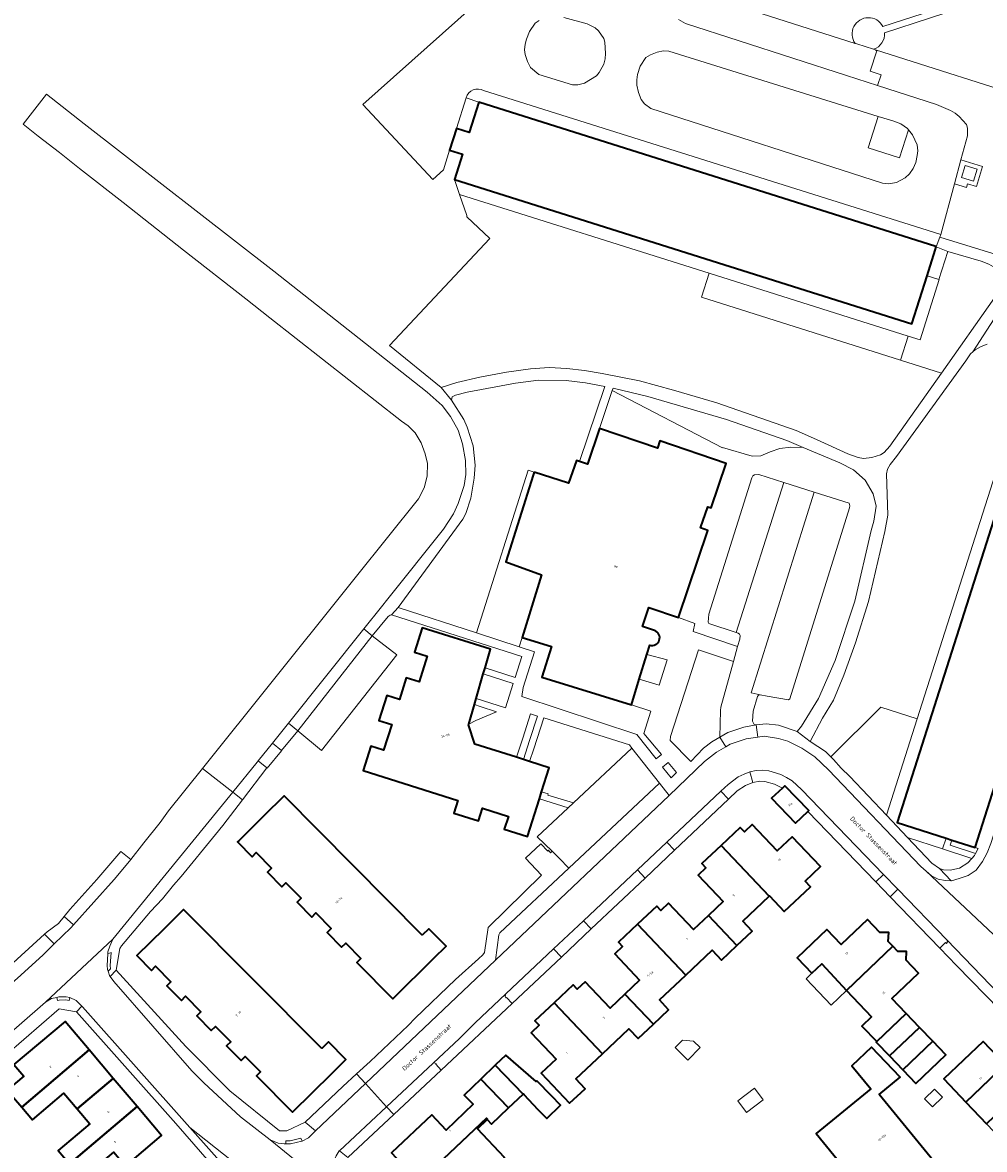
# Model space of a CAD drawing. Header units: metres. Extents: x 183400 to 185591, y 327112 to 329102.
# Tile 72 of 107: x 183960 to 184112, y 328237 to 328416. Entities that reach past the tile are written whole.
import ezdxf

# ---------------------------------------------------------------- set-up
doc = ezdxf.new("R2010")
doc.units = ezdxf.units.M
for name, color, linetype, lineweight in [('B-WE-GR-BEPLANTING_CULTUUR_BODEMBEDEKKER-GV', 90, 'Continuous', 18), ('B-WE-GR-BEPLANTING_CULTUUR_HEESTERS-GV', 90, 'Continuous', 18), ('B-WE-GR-GRAS-GV', 60, 'Continuous', 13), ('B-WE-GR-GROENVOORZIENING-GV', 80, 'Continuous', 18), ('B-WE-GR-HAAG-GV', 90, 'GR-HAAG1', 13), ('B-WE-OG-BEBOUWING-GV', 7, 'Continuous', 35), ('B-WE-OG-BEBOUWING_HUISNUMMER-T18', 10, 'Continuous', 18), ('B-WE-OG-BEBOUWING_LUIFEL-GV', 7, 'Continuous', 18), ('B-WE-OG-BEBOUWING_OVERIG-GV', 7, 'Continuous', 18), ('B-WE-OG-BEBOUWING_STRAATNAAM-T35', 50, 'Continuous', 35), ('B-WE-OG-TERREIN_ERF-GV', 7, 'Continuous', 18), ('B-WE-VH-VERHARDING_ASFALT-GV', 252, 'Continuous', 18), ('B-WE-VH-VERHARDING_BETON-GV', 252, 'Continuous', 18), ('B-WE-VH-VERHARDING_BETONSTRAATSTEEN-GV', 252, 'Continuous', 18), ('B-WE-VH-VERHARDING_TEGEL-GV', 252, 'Continuous', 18)]:
    doc.layers.add(name, color=color, linetype=linetype, lineweight=lineweight)
doc.styles.add('NLCS-ISO-M200-T25', font='NLCS-ISO.ttf')
doc.linetypes.add('GR-HAAG1', pattern='A,6,[176,NLCS.SHX,S=0.125,R=0,X=0,Y=0],-2', length=8)

msp = doc.modelspace()

# ---------------------------------------------------------------- linework, layer by layer
at = {"layer": 'B-WE-GR-BEPLANTING_CULTUUR_BODEMBEDEKKER-GV', "flags": 128}
for points in [[(184019.69, 328323.04), (184032.044, 328319), (184040.23, 328344.724), (184041.183, 328344.421), (184046.626, 328342.689), (184047.846, 328346.298), (184048.357, 328346.125), (184052.366, 328357.992), (184049.32, 328358.57), (184046.26, 328358.92), (184041.87, 328358.96), (184038.24, 328358.5), (184030.61, 328357.07), (184028.76, 328356.62), (184028.21, 328356.37), (184028.1, 328355.82), (184030.08, 328352.74), (184030.6, 328351.55), (184031.55, 328348.59), (184031.86, 328345.52), (184031.7, 328343.49), (184031.17, 328340.32), (184030.36, 328337.87), (184029.88, 328337), (184019.69, 328323.04)], [(184083.73, 328348.353), (184081.15, 328349.44), (184071.6, 328352.74), (184059.16, 328356.39), (184053.654, 328357.741), (184053.514, 328357.327), (184070.933, 328348.272), (184070.945, 328348.317), (184075.669, 328346.957), (184077.042, 328347.003), (184078.509, 328347.671), (184080.025, 328348.198), (184081.742, 328348.408), (184083.73, 328348.353)], [(184039.28, 328318.28), (184038.82, 328316.785), (184041.25, 328315.99), (184039.46, 328310.35), (184039.24, 328308.95), (184057.41, 328302.96), (184060.46, 328299.081), (184061.327, 328299.763), (184058.52, 328303.1), (184059.632, 328306.621), (184056.545, 328307.645), (184042.406, 328311.986), (184043.9, 328316.87), (184039.28, 328318.28)], [(184070.56, 328302.53), (184070.63, 328306.75), (184070.7, 328307.25), (184072.692, 328314.483), (184067.18, 328316.31), (184062.73, 328302.6), (184062.67, 328302.01), (184065.93, 328298.66), (184067.94, 328300.77), (184069.28, 328301.79), (184070.56, 328302.53)], [(184058.992, 328315.616), (184057.791, 328311.703), (184060.933, 328310.738), (184062.2, 328314.75), (184058.992, 328315.616)], [(184061.478, 328297.786), (184062.82, 328296.08), (184063.71, 328296.93), (184062.377, 328298.515), (184061.478, 328297.786)]]:
    msp.add_lwpolyline(points, close=True, dxfattribs=at)
at = {"layer": 'B-WE-GR-BEPLANTING_CULTUUR_HEESTERS-GV', "flags": 128}
for points in [[(184105.456, 328382.03), (184105.34, 328381.6), (184115.076, 328378.595), (184121.641, 328402.819), (184095.144, 328411.229), (184095.123, 328411.163), (184095.361, 328411.086), (184094.316, 328407.851), (184096.028, 328407.297), (184095.475, 328405.585), (184104.77, 328402.58), (184106.99, 328401.65), (184107.76, 328401.21), (184108.36, 328400.71), (184109.52, 328399.41), (184109.71, 328398.86), (184109.68, 328397.62), (184108.658, 328393.847), (184112.044, 328392.798), (184111.098, 328389.622), (184109.712, 328390.045), (184109.527, 328389.466), (184107.63, 328390.053), (184105.456, 328382.03)], [(184100.291, 328365.962), (184099.088, 328362.147), (184105.572, 328360.097), (184113.99, 328372), (184115, 328373.56), (184115.13, 328374.39), (184114.92, 328375.47), (184114.43, 328376.34), (184113.82, 328376.92), (184113.08, 328377.32), (184111.87, 328377.81), (184106.581, 328379.326), (184105.176, 328374.9), (184105.207, 328374.89), (184102.198, 328365.359), (184100.291, 328365.962)], [(184076.92, 328309.22), (184076.65, 328309.17), (184076.5, 328308.93), (184075.83, 328306.65), (184075.72, 328305.04), (184075.99, 328304.52), (184076.27, 328304.46), (184077.88, 328304.62), (184079.83, 328304.39), (184082.79, 328303.41), (184083.44, 328304.23), (184086.12, 328308.64), (184088.76, 328314.64), (184091.88, 328324.04), (184094.46, 328335.22), (184094.87, 328336.7), (184095.25, 328339.05), (184094.78, 328341.03), (184093.52, 328343.16), (184091.69, 328344.79), (184089.53, 328345.91), (184083.73, 328348.353), (184081.742, 328348.408), (184080.025, 328348.198), (184078.509, 328347.671), (184077.042, 328347.003), (184075.669, 328346.957), (184070.945, 328348.317), (184070.933, 328348.272), (184053.514, 328357.327), (184051.487, 328351.327), (184060.658, 328348.228), (184061.045, 328349.374), (184071.561, 328345.82), (184069.182, 328338.781), (184068.614, 328338.973), (184067.48, 328335.62), (184068.636, 328335.229), (184063.986, 328321.47), (184066.58, 328320.48), (184066.3, 328319.24), (184073.355, 328316.833), (184073.69, 328318.02), (184073.75, 328318.61), (184073.65, 328318.81), (184073.41, 328318.98), (184073.102, 328319.083), (184068.79, 328320.52), (184068.69, 328320.73), (184068.79, 328321.97), (184075.58, 328343.56), (184075.78, 328343.84), (184076.02, 328344.01), (184076.7, 328344.06), (184080.64, 328342.808), (184085.432, 328341.286), (184090.99, 328339.52), (184091.08, 328339.12), (184091.04, 328338.78), (184081.58, 328308.58), (184081.39, 328308.42), (184078.039, 328309.02), (184076.92, 328309.22)], [(184038.82, 328316.785), (184039.28, 328318.28), (184042.33, 328328.19), (184036.68, 328330.27), (184041.032, 328343.945), (184041.183, 328344.421), (184040.23, 328344.724), (184032.044, 328319), (184038.82, 328316.785)], [(184101.736, 328305.425), (184096.019, 328307.248), (184088.074, 328299.42), (184088.5, 328299.01), (184089.71, 328297.62), (184091.07, 328296.28), (184096.871, 328290.171), (184101.736, 328305.425)], [(184110.375, 328283.341), (184105.746, 328284.857), (184100.229, 328286.635), (184104.07, 328282.59), (184105.26, 328281.75), (184105.88, 328281.55), (184106.96, 328281.49), (184108.41, 328281.79), (184109.75, 328282.63), (184110.375, 328283.341)]]:
    msp.add_lwpolyline(points, close=True, dxfattribs=at)
at = {"layer": 'B-WE-GR-GRAS-GV', "flags": 128}
for points in [[(184117.91, 328420.924), (184096.582, 328413.946, -0.3410161), (184094.86, 328411.319), (184095.144, 328411.229), (184121.641, 328402.819), (184127.862, 328400.845), (184144.65, 328424.618)], [(184072.26, 328418.492), (184091.928, 328412.25, -1.0710666), (184096.293, 328414.947), (184118.376, 328422.117)]]:
    msp.add_lwpolyline(points, format="xyb", dxfattribs=at)
for points in [[(184105.572, 328360.097), (184099.088, 328362.147), (184067.622, 328372.093), (184068.827, 328375.907), (184029.384, 328388.374), (184030.54, 328385.04), (184030.52, 328384.84), (184034.194, 328381.394), (184018.3, 328364.452), (184026.46, 328357.84), (184028.96, 328358.6), (184032.59, 328359.46), (184036.83, 328360.25), (184040.6, 328360.76), (184043.53, 328360.97), (184046.36, 328360.85), (184049.12, 328360.51), (184051.91, 328360.06), (184057.82, 328358.86), (184063.2, 328357.42), (184070.08, 328355.39), (184082.59, 328351.03), (184085.82, 328349.62), (184090.76, 328347.31), (184092.42, 328346.74), (184093.27, 328346.61), (184094.56, 328346.74), (184095.95, 328347.17), (184096.52, 328347.52), (184097.42, 328348.57), (184105.572, 328360.097)], [(184105.746, 328284.857), (184106.308, 328286.537), (184098.596, 328288.996), (184121.682, 328361.394), (184121.972, 328362.298), (184120.066, 328362.909), (184101.736, 328305.425), (184096.871, 328290.171), (184100.229, 328286.635), (184105.746, 328284.857)], [(184107.216, 328286.247), (184106.955, 328285.446), (184110.956, 328284.14), (184111.362, 328284.925), (184110.888, 328285.076), (184107.216, 328286.247)]]:
    msp.add_lwpolyline(points, close=True, dxfattribs=at)
msp.add_lwpolyline([(184112.83, 328364.67), (184111.88, 328364.32), (184110.92, 328363.78), (184110.535, 328363.455), (184110.535, 328363.455), (184110.15, 328363.13), (184109.43, 328362.04), (184098.46, 328346.93), (184097.45, 328345.67), (184097.03, 328344.91), (184096.89, 328344.15), (184097.08, 328337.63), (184096.61, 328335.05), (184094.06, 328323.98), (184091.99, 328317.45), (184090.15, 328312.34), (184088.53, 328308.36), (184086.77, 328305.5), (184084.83, 328301.84), (184087.22, 328300.24), (184088.074, 328299.42), (184096.019, 328307.248), (184101.736, 328305.425), (184120.066, 328362.909)], dxfattribs=at)
at = {"layer": 'B-WE-GR-GROENVOORZIENING-GV', "flags": 128}
for points in [[(184100.291, 328365.962), (184102.198, 328365.359), (184105.207, 328374.89), (184105.176, 328374.9), (184103.294, 328375.472), (184100.894, 328367.869), (184028.566, 328390.731), (184029.384, 328388.374), (184068.827, 328375.907), (184100.291, 328365.962)], [(184100.291, 328365.962), (184068.827, 328375.907), (184067.622, 328372.093), (184099.088, 328362.147), (184100.291, 328365.962)], [(184032.003, 328308.614), (184036.64, 328307.151), (184037.864, 328311.026), (184033.137, 328312.531), (184032.003, 328308.614)], [(184031.738, 328307.698), (184030.832, 328304.57), (184031.94, 328305.147), (184035.21, 328306.534), (184032.659, 328307.359), (184031.738, 328307.698)], [(184039.49, 328298.977), (184040.444, 328301.963), (184041.69, 328305.863), (184040.608, 328306.183), (184039.367, 328302.384), (184038.371, 328299.331), (184039.49, 328298.977)], [(184040.445, 328298.676), (184043.567, 328297.689), (184042.364, 328293.885), (184043.404, 328293.548), (184043.325, 328293.339), (184047.39, 328292.124), (184056.645, 328300.79), (184056.23, 328301.32), (184042.713, 328305.559), (184041.1, 328300.663), (184040.445, 328298.676)]]:
    msp.add_lwpolyline(points, close=True, dxfattribs=at)
at = {"layer": 'B-WE-GR-HAAG-GV', "flags": 128}
msp.add_lwpolyline([(184099.088, 328362.147), (184100.291, 328365.962), (184068.827, 328375.907), (184067.622, 328372.093), (184099.088, 328362.147)], close=True, dxfattribs=at)
at = {"layer": 'B-WE-OG-BEBOUWING-GV', "flags": 128}
for points in [[(184104.754, 328380.099), (184104.666, 328380.127), (184032.436, 328402.961), (184030.909, 328398.137), (184028.887, 328398.776), (184027.807, 328395.363), (184029.829, 328394.724), (184028.566, 328390.731), (184100.894, 328367.869), (184103.294, 328375.472), (184104.575, 328379.533), (184104.754, 328380.099)], [(184133.974, 328357.474), (184129.104, 328359.027), (184125.697, 328360.113), (184121.682, 328361.394), (184098.596, 328288.996), (184106.308, 328286.537), (184107.216, 328286.247), (184110.888, 328285.076), (184133.974, 328357.474)], [(184042.009, 328292.765), (184042.364, 328293.885), (184043.567, 328297.689), (184040.445, 328298.676), (184039.49, 328298.977), (184038.371, 328299.331), (184031.791, 328301.412), (184030.797, 328304.448), (184030.832, 328304.57), (184031.738, 328307.698), (184032.003, 328308.614), (184033.137, 328312.531), (184033.411, 328313.477), (184034.265, 328316.426), (184023.486, 328319.833), (184022.264, 328315.967), (184024.268, 328315.334), (184022.984, 328311.272), (184020.962, 328311.911), (184019.88, 328308.488), (184017.887, 328309.118), (184016.639, 328305.171), (184018.661, 328304.531), (184017.377, 328300.47), (184015.355, 328301.109), (184014.125, 328297.218), (184029.114, 328292.48), (184028.484, 328290.487), (184032.365, 328289.26), (184033.004, 328291.282), (184037.094, 328289.988), (184036.455, 328287.967), (184040.124, 328286.807), (184042.009, 328292.765)], [(184084.437, 328290.734), (184084.619, 328290.907), (184080.811, 328294.844), (184080.424, 328294.473), (184078.723, 328292.842), (184082.526, 328288.909), (184084.437, 328290.734)], [(184023.482, 328271.192), (184001.656, 328293.248), (183998.372, 328289.999), (183994.46, 328286.128), (183994.27, 328285.94), (183996.578, 328283.608), (183997.224, 328284.249), (183999.644, 328281.803), (183998.997, 328281.163), (184001.283, 328278.853), (184001.93, 328279.493), (184004.35, 328277.048), (184003.703, 328276.408), (184006.017, 328274.07), (184006.664, 328274.71), (184009.084, 328272.265), (184008.437, 328271.624), (184010.73, 328269.307), (184011.377, 328269.947), (184013.796, 328267.502), (184013.15, 328266.862), (184018.826, 328261.126), (184018.954, 328261.253), (184025.331, 328267.569), (184027.244, 328269.464), (184024.519, 328272.218), (184023.482, 328271.192)], [(184078.356, 328277.362), (184078.39, 328277.394), (184080.719, 328274.917), (184084.872, 328278.821), (184084.016, 328279.732), (184086.467, 328282.036), (184081.985, 328286.763), (184079.599, 328284.534), (184075.645, 328288.712), (184074.412, 328287.548), (184073.757, 328288.238), (184070.726, 328285.392), (184078.356, 328277.362)], [(184068.734, 328274.316), (184073.214, 328269.548), (184075.642, 328271.848), (184074.18, 328273.388), (184078.356, 328277.362), (184070.726, 328285.392), (184067.697, 328282.548), (184068.345, 328281.856), (184067.111, 328280.686), (184071.05, 328276.51), (184068.734, 328274.316)], [(184007.604, 328253.258), (183985.745, 328275.282), (183982.61, 328272.17), (183978.371, 328267.962), (183980.681, 328265.634), (183981.327, 328266.275), (183983.751, 328263.834), (183983.105, 328263.193), (183985.394, 328260.886), (183986.04, 328261.527), (183988.463, 328259.086), (183987.817, 328258.445), (183990.121, 328256.124), (183990.767, 328256.765), (183993.19, 328254.323), (183992.544, 328253.682), (183994.841, 328251.368), (183995.487, 328252.009), (183997.91, 328249.568), (183997.264, 328248.927), (184002.949, 328243.199), (184003.023, 328243.272), (184009.16, 328249.33), (184011.411, 328251.551), (184008.668, 328254.314), (184007.604, 328253.258)], [(184073.214, 328269.548), (184068.734, 328274.316), (184066.381, 328272.088), (184062.437, 328276.27), (184061.194, 328275.102), (184060.55, 328275.798), (184057.533, 328272.949), (184065.158, 328264.864), (184069.35, 328268.805), (184070.81, 328267.27), (184073.214, 328269.548)], [(184085.094, 328265.182), (184086.639, 328266.653), (184090.581, 328262.47), (184097.903, 328269.434), (184097.157, 328270.22), (184097.236, 328271.633), (184095.822, 328271.627), (184093.873, 328273.68), (184089.719, 328269.736), (184087.479, 328272.099), (184082.771, 328267.629), (184085.094, 328265.182)], [(184055.528, 328261.856), (184060.035, 328257.103), (184062.442, 328259.382), (184060.987, 328260.944), (184065.158, 328264.864), (184057.533, 328272.949), (184054.514, 328270.098), (184055.155, 328269.415), (184053.914, 328268.24), (184057.859, 328264.059), (184055.528, 328261.856)], [(184090.581, 328262.47), (184094.538, 328258.272), (184093.013, 328256.808), (184095.335, 328254.355), (184100.012, 328258.806), (184097.752, 328261.173), (184101.939, 328265.182), (184099.999, 328267.226), (184100.073, 328268.627), (184098.679, 328268.617), (184097.903, 328269.434), (184090.581, 328262.47)], [(184060.035, 328257.103), (184055.528, 328261.856), (184053.193, 328259.65), (184049.239, 328263.812), (184048.004, 328262.648), (184047.351, 328263.343), (184044.329, 328260.497), (184051.971, 328252.426), (184056.158, 328256.373), (184057.632, 328254.828), (184060.035, 328257.103)], [(184051.971, 328252.426), (184044.329, 328260.497), (184041.3, 328257.643), (184041.961, 328256.957), (184040.72, 328255.773), (184044.668, 328251.586), (184042.29, 328249.349), (184046.775, 328244.624), (184049.252, 328246.914), (184047.784, 328248.478), (184051.971, 328252.426)], [(183960.178, 328243.975), (183970.804, 328253.06), (183966.997, 328257.564), (183958.924, 328250.741), (183960.473, 328248.908), (183957.872, 328246.703), (183960.178, 328243.975)], [(184100.012, 328258.806), (184095.335, 328254.355), (184095.274, 328254.297), (184097.388, 328252.089), (184102.123, 328256.595), (184100.012, 328258.806)], [(184104.195, 328254.426), (184102.123, 328256.595), (184097.388, 328252.089), (184099.462, 328249.922), (184104.195, 328254.426)], [(184093.138, 328229.52), (184098.51, 328222.985), (184105.608, 328228.814), (184103.196, 328231.751), (184105.716, 328233.82), (184095.707, 328246.007), (184099.038, 328248.742), (184094.509, 328253.473), (184091.431, 328250.527), (184094.407, 328246.906), (184085.766, 328239.81), (184091.843, 328232.418), (184095.412, 328235.351), (184097.356, 328232.988), (184093.138, 328229.52)], [(184104.195, 328254.426), (184099.462, 328249.922), (184101.537, 328247.755), (184106.267, 328252.256), (184104.195, 328254.426)], [(184109.43, 328244.809), (184115.644, 328250.752), (184112.161, 328254.394), (184105.941, 328248.46), (184109.43, 328244.809)], [(183968.915, 328243.723), (183974.614, 328248.551), (183970.804, 328253.06), (183960.178, 328243.975), (183961.859, 328241.985), (183966.832, 328246.188), (183968.915, 328243.723)], [(184035.01, 328250.635), (184039.445, 328246.048), (184039.486, 328246.087), (184039.567, 328246.001), (184041.784, 328243.649), (184043.166, 328242.217), (184045.354, 328244.321), (184043.935, 328245.764), (184041.595, 328248.144), (184041.497, 328248.031), (184036.674, 328252.243), (184035.088, 328250.71), (184035.01, 328250.635)], [(184039.445, 328246.048), (184035.01, 328250.635), (184032.726, 328248.426), (184037.129, 328243.866), (184039.445, 328246.048)], [(184115.644, 328250.752), (184109.43, 328244.809), (184112.712, 328241.375), (184118.927, 328247.32), (184115.644, 328250.752)], [(183974.614, 328248.551), (183968.915, 328243.723), (183970.924, 328241.345), (183965.929, 328237.124), (183967.704, 328235.023), (183978.379, 328244.097), (183974.614, 328248.551)], [(184022.959, 328232.155), (184033.659, 328242.234), (184033.807, 328242.08), (184033.742, 328242.019), (184034.414, 328241.306), (184037.129, 328243.866), (184032.726, 328248.426), (184030.117, 328245.904), (184031.52, 328244.451), (184027.278, 328240.358), (184025.015, 328242.759), (184018.631, 328236.747), (184022.959, 328232.155)], [(183967.704, 328235.023), (183969.718, 328232.64), (183974.698, 328236.849), (183976.55, 328234.657), (183982.271, 328239.492), (183978.379, 328244.097), (183967.704, 328235.023)], [(184033.742, 328242.019), (184033.807, 328242.08), (184033.659, 328242.234), (184022.959, 328232.155), (184023.087, 328232.019), (184023.291, 328232.211), (184027.605, 328227.635), (184036.499, 328236.033), (184032.214, 328240.578), (184033.742, 328242.019)]]:
    msp.add_lwpolyline(points, close=True, dxfattribs=at)
msp.add_lwpolyline([(184041.183, 328344.421), (184041.032, 328343.945), (184036.68, 328330.27), (184042.33, 328328.19), (184039.28, 328318.28), (184043.9, 328316.87), (184042.406, 328311.986), (184056.545, 328307.645), (184057.791, 328311.703), (184058.992, 328315.616), (184059.446, 328317.093, 1), (184060.214, 328319.367), (184058.3, 328320.014), (184059.325, 328323.045), (184063.986, 328321.47), (184068.636, 328335.229), (184067.48, 328335.62), (184068.614, 328338.973), (184069.182, 328338.781), (184071.561, 328345.82), (184061.045, 328349.374), (184060.658, 328348.228), (184051.487, 328351.327), (184049.589, 328345.709), (184048.357, 328346.125), (184047.846, 328346.298), (184046.626, 328342.689)], format="xyb", close=True, dxfattribs=at)
at = {"layer": 'B-WE-OG-BEBOUWING_LUIFEL-GV', "flags": 128}
msp.add_lwpolyline([(184085.094, 328265.182), (184084.171, 328264.288), (184088.134, 328260.15), (184090.581, 328262.47), (184086.639, 328266.653), (184085.094, 328265.182)], close=True, dxfattribs=at)
at = {"layer": 'B-WE-OG-BEBOUWING_OVERIG-GV', "flags": 128}
for points in [[(184067.436, 328253.418), (184066.398, 328254.456), (184064.627, 328254.576), (184063.47, 328253.418), (184065.453, 328251.436), (184067.436, 328253.418)], [(184073.379, 328244.978), (184074.768, 328243.145), (184077.406, 328245.144), (184076.017, 328246.977), (184073.379, 328244.978)], [(184104.142, 328244.031), (184105.733, 328245.551), (184104.489, 328246.852), (184102.898, 328245.333), (184104.142, 328244.031)]]:
    msp.add_lwpolyline(points, close=True, dxfattribs=at)
at = {"layer": 'B-WE-OG-TERREIN_ERF-GV', "flags": 128}
for points in [[(184044.004, 328284.483), (184041.65, 328286.75), (184046.549, 328291.337), (184042.009, 328292.765), (184040.124, 328286.807), (184036.455, 328287.967), (184037.094, 328289.988), (184033.004, 328291.282), (184032.365, 328289.26), (184028.484, 328290.487), (184029.114, 328292.48), (184014.125, 328297.218), (184015.355, 328301.109), (184017.377, 328300.47), (184018.661, 328304.531), (184016.639, 328305.171), (184017.887, 328309.118), (184019.88, 328308.488), (184020.962, 328311.911), (184022.984, 328311.272), (184024.268, 328315.334), (184022.264, 328315.967), (184023.486, 328319.833), (184034.265, 328316.426), (184033.411, 328313.477), (184038.162, 328311.956), (184039.23, 328315.3), (184018.6, 328321.87), (184018.39, 328321.82), (184018.1, 328321.61), (184015.57, 328318.57), (184019.48, 328315.53), (184007.53, 328300.42), (184003.79, 328303.54), (184001.248, 328300.426), (184001.21, 328300.38), (183998.964, 328297.616), (183998.89, 328297.68), (183995.05, 328292.616), (183991.96, 328288.54), (183990.79, 328287.12), (183985.34, 328280.5), (183984.16, 328279.12), (183982.39, 328276.92), (183980.52, 328274.93), (183975.94, 328269.52), (183975.66, 328269.1), (183975.1, 328265.66), (183986.1, 328253.61), (183993.04, 328246.57), (184000.92, 328240.24), (184002.09, 328240.23), (184004.99, 328241.6), (184010.93, 328247.27), (184013.08, 328249.24), (184015.23, 328251.21), (184021.26, 328256.91), (184022.37, 328258.06), (184028.76, 328264.16), (184032.39, 328267.47), (184033.05, 328268.07), (184033.34, 328268.48), (184033.91, 328272.42), (184042.364, 328280.664), (184039.816, 328283.37), (184042.248, 328285.621), (184043.331, 328284.51), (184043.465, 328284.637), (184043.771, 328284.241), (184044.004, 328284.483)], [(184023.482, 328271.192), (184024.519, 328272.218), (184027.244, 328269.464), (184025.331, 328267.569), (184018.954, 328261.253), (184018.826, 328261.126), (184013.15, 328266.862), (184013.796, 328267.502), (184011.377, 328269.947), (184010.73, 328269.307), (184008.437, 328271.624), (184009.084, 328272.265), (184006.664, 328274.71), (184006.017, 328274.07), (184003.703, 328276.408), (184004.35, 328277.048), (184001.93, 328279.493), (184001.283, 328278.853), (183998.997, 328281.163), (183999.644, 328281.803), (183997.224, 328284.249), (183996.578, 328283.608), (183994.27, 328285.94), (183994.46, 328286.128), (183998.372, 328289.999), (184001.656, 328293.248), (184023.482, 328271.192)], [(184055.528, 328261.856), (184057.859, 328264.059), (184053.914, 328268.24), (184055.155, 328269.415), (184054.514, 328270.098), (184057.533, 328272.949), (184060.55, 328275.798), (184061.194, 328275.102), (184062.437, 328276.27), (184066.381, 328272.088), (184068.734, 328274.316), (184071.05, 328276.51), (184067.111, 328280.686), (184068.345, 328281.856), (184067.697, 328282.548), (184070.726, 328285.392), (184073.757, 328288.238), (184074.412, 328287.548), (184075.645, 328288.712), (184079.599, 328284.534), (184081.985, 328286.763), (184086.467, 328282.036), (184084.016, 328279.732), (184084.872, 328278.821), (184080.719, 328274.917), (184078.39, 328277.394), (184078.356, 328277.362), (184074.18, 328273.388), (184075.642, 328271.848), (184073.214, 328269.548), (184070.81, 328267.27), (184069.35, 328268.805), (184065.158, 328264.864), (184060.987, 328260.944), (184062.442, 328259.382), (184060.035, 328257.103), (184057.632, 328254.828), (184056.158, 328256.373), (184051.971, 328252.426), (184047.784, 328248.478), (184049.252, 328246.914), (184046.775, 328244.624), (184042.29, 328249.349), (184044.668, 328251.586), (184040.72, 328255.773), (184041.961, 328256.957), (184041.3, 328257.643), (184044.329, 328260.497), (184047.351, 328263.343), (184048.004, 328262.648), (184049.239, 328263.812), (184053.193, 328259.65), (184055.528, 328261.856)], [(184007.604, 328253.258), (184008.668, 328254.314), (184011.411, 328251.551), (184009.16, 328249.33), (184003.023, 328243.272), (184002.949, 328243.199), (183997.264, 328248.927), (183997.91, 328249.568), (183995.487, 328252.009), (183994.841, 328251.368), (183992.544, 328253.682), (183993.19, 328254.323), (183990.767, 328256.765), (183990.121, 328256.124), (183987.817, 328258.445), (183988.463, 328259.086), (183986.04, 328261.527), (183985.394, 328260.886), (183983.105, 328263.193), (183983.751, 328263.834), (183981.327, 328266.275), (183980.681, 328265.634), (183978.371, 328267.962), (183982.61, 328272.17), (183985.745, 328275.282), (184007.604, 328253.258)], [(184102.123, 328256.595), (184104.195, 328254.426), (184106.267, 328252.256), (184101.537, 328247.755), (184099.462, 328249.922), (184097.388, 328252.089), (184095.274, 328254.297), (184095.335, 328254.355), (184093.013, 328256.808), (184094.538, 328258.272), (184090.581, 328262.47), (184086.639, 328266.653), (184085.094, 328265.182), (184082.771, 328267.629), (184087.479, 328272.099), (184089.719, 328269.736), (184093.873, 328273.68), (184095.822, 328271.627), (184097.236, 328271.633), (184097.157, 328270.22), (184097.903, 328269.434), (184098.679, 328268.617), (184100.073, 328268.627), (184099.999, 328267.226), (184101.939, 328265.182), (184097.752, 328261.173), (184100.012, 328258.806), (184102.123, 328256.595)], [(183974.614, 328248.551), (183978.379, 328244.097), (183982.271, 328239.492), (183976.55, 328234.657), (183974.698, 328236.849), (183969.718, 328232.64), (183967.704, 328235.023), (183965.929, 328237.124), (183970.924, 328241.345), (183968.915, 328243.723), (183966.832, 328246.188), (183961.859, 328241.985), (183960.178, 328243.975), (183957.872, 328246.703), (183960.473, 328248.908), (183958.924, 328250.741), (183966.997, 328257.564), (183970.804, 328253.06), (183974.614, 328248.551)], [(184093.138, 328229.52), (184097.356, 328232.988), (184095.412, 328235.351), (184091.843, 328232.418), (184085.766, 328239.81), (184094.407, 328246.906), (184091.431, 328250.527), (184094.509, 328253.473), (184099.038, 328248.742), (184095.707, 328246.007), (184105.716, 328233.82), (184103.196, 328231.751), (184105.608, 328228.814), (184098.51, 328222.985), (184093.138, 328229.52)], [(184115.644, 328250.752), (184118.927, 328247.32), (184122.422, 328243.666), (184121.561, 328242.844), (184122.066, 328242.316), (184122.107, 328241.679), (184120.531, 328240.173), (184119.896, 328240.244), (184119.392, 328240.772), (184116.201, 328237.725), (184112.712, 328241.375), (184109.43, 328244.809), (184105.941, 328248.46), (184112.161, 328254.394), (184115.644, 328250.752)]]:
    msp.add_lwpolyline(points, close=True, dxfattribs=at)
for points in [[(184114.8, 328259.399), (184107.978, 328266.418), (184105.327, 328269.15), (184097.451, 328277.288), (184095.197, 328279.616), (184084.437, 328290.734), (184082.526, 328288.909), (184078.723, 328292.842), (184080.424, 328294.473), (184080.424, 328294.473), (184079.181, 328295.086), (184077.656, 328295.511), (184076.874, 328295.547), (184075.732, 328295.332), (184074.59, 328294.874), (184073.28, 328294.002), (184071.894, 328292.692), (184063.38, 328284.644), (184058.707, 328280.227), (184050.197, 328272.184), (184045.477, 328267.722), (184037.718, 328260.388), (184026.488, 328249.832), (184018.995, 328242.828), (184011.703, 328236.012)], [(184003.33, 328219.79), (183984.54, 328241.43), (183968.83, 328259.08), (183966.09, 328259.53), (183954.857, 328249.826), (183953.972, 328249.061), (183931.86, 328229.96)], [(184018.631, 328236.747), (184025.015, 328242.759), (184027.278, 328240.358), (184031.52, 328244.451), (184030.117, 328245.904), (184032.726, 328248.426), (184035.01, 328250.635), (184035.088, 328250.71), (184036.674, 328252.243), (184041.497, 328248.031), (184041.595, 328248.144), (184043.935, 328245.764), (184045.354, 328244.321), (184043.166, 328242.217), (184041.784, 328243.649), (184039.567, 328246.001), (184039.486, 328246.087), (184039.445, 328246.048), (184037.129, 328243.866), (184034.414, 328241.306), (184033.742, 328242.019), (184032.214, 328240.578), (184036.499, 328236.033)]]:
    msp.add_lwpolyline(points, dxfattribs=at)
at = {"layer": 'B-WE-VH-VERHARDING_ASFALT-GV', "flags": 128}
msp.add_lwpolyline([(184036.832, 328422.922), (184014.11, 328402.57), (184025.158, 328390.705), (184026.823, 328392.255), (184027.807, 328395.363), (184028.887, 328398.776), (184030.434, 328403.666, -0.4832028), (184033.188, 328404.789), (184105.318, 328382.073), (184105.456, 328382.03), (184107.63, 328390.053), (184108.658, 328393.847), (184109.68, 328397.62), (184109.71, 328398.86), (184109.52, 328399.41), (184108.36, 328400.71), (184107.76, 328401.21), (184106.99, 328401.65), (184104.77, 328402.58), (184095.475, 328405.585), (184090.574, 328407.169), (184065.11, 328415.4), (184063.98, 328416.01)], format="xyb", dxfattribs=at)
for points in [[(184045.85, 328416.33), (184049.54, 328415.325), (184049.54, 328415.325), (184050.82, 328414.69), (184051.37, 328414.26), (184052.2, 328413), (184052.37, 328412.44), (184052.48, 328410.63), (184052.38, 328409.79), (184052.17, 328408.95), (184051.47, 328407.63), (184051.01, 328407.13), (184049.12, 328405.96), (184048.08, 328405.69), (184047.25, 328405.69), (184041.92, 328407.34), (184040.59, 328408.44), (184040.13, 328409.41), (184039.74, 328410.48), (184039.66, 328411.22), (184039.73, 328412.14), (184039.952, 328412.936), (184040.45, 328414.12), (184041.35, 328415.46), (184041.98, 328415.86)], [(184115.076, 328378.595), (184105.34, 328381.6), (184104.754, 328380.099), (184106.581, 328379.326), (184111.87, 328377.81), (184113.08, 328377.32)], [(184113.99, 328372), (184105.572, 328360.097), (184097.42, 328348.57), (184096.52, 328347.52), (184095.95, 328347.17), (184094.56, 328346.74), (184093.27, 328346.61), (184092.42, 328346.74), (184090.76, 328347.31), (184085.82, 328349.62), (184082.59, 328351.03), (184070.08, 328355.39), (184063.2, 328357.42), (184057.82, 328358.86), (184051.91, 328360.06), (184049.12, 328360.51), (184046.36, 328360.85), (184043.53, 328360.97), (184040.6, 328360.76), (184036.83, 328360.25), (184032.59, 328359.46), (184028.96, 328358.6), (184026.46, 328357.84), (184028.1, 328355.82), (184028.21, 328356.37), (184028.76, 328356.62), (184030.61, 328357.07), (184038.24, 328358.5), (184041.87, 328358.96), (184046.26, 328358.92), (184049.32, 328358.57), (184052.366, 328357.992), (184048.357, 328346.125), (184049.589, 328345.709), (184051.487, 328351.327), (184053.514, 328357.327), (184053.654, 328357.741), (184059.16, 328356.39), (184071.6, 328352.74), (184081.15, 328349.44), (184083.73, 328348.353), (184089.53, 328345.91), (184091.69, 328344.79), (184093.52, 328343.16), (184094.78, 328341.03), (184095.25, 328339.05), (184094.87, 328336.7), (184094.46, 328335.22), (184091.88, 328324.04), (184088.76, 328314.64), (184086.12, 328308.64), (184083.44, 328304.23), (184082.79, 328303.41), (184084.83, 328301.84), (184086.77, 328305.5), (184088.53, 328308.36), (184090.15, 328312.34), (184091.99, 328317.45), (184094.06, 328323.98), (184096.61, 328335.05), (184097.08, 328337.63), (184096.89, 328344.15), (184097.03, 328344.91), (184097.45, 328345.67), (184098.46, 328346.93), (184109.43, 328362.04), (184110.15, 328363.13), (184110.535, 328363.455), (184114.98, 328370.3)], [(184119.14, 328266.28), (184103.18, 328281.31), (184102.33, 328282.06), (184087.74, 328297.33), (184085.54, 328299.4), (184083.48, 328300.78), (184081.31, 328301.9), (184079.8, 328302.29), (184077.53, 328302.65), (184076.543, 328302.512), (184074.68, 328302.25), (184072.15, 328301.4), (184071.469, 328300.996), (184069.99, 328300.12), (184068.13, 328298.65), (184062.512, 328293.314), (184035.051, 328267.258), (184014.489, 328247.713), (184017.849, 328244.07), (184017.849, 328244.07), (184025.193, 328250.953), (184029.38, 328254.87), (184031.849, 328257.353), (184036.698, 328261.908), (184044.249, 328269.025), (184048.976, 328273.48), (184057.497, 328281.511), (184062.177, 328285.921), (184070.702, 328293.956), (184071.831, 328295.02), (184073.447, 328296.225), (184074.36, 328296.683), (184075.295, 328297.037), (184076.256, 328297.255), (184077.287, 328297.315), (184078.268, 328297.196), (184080.2, 328296.586), (184081.097, 328296.147), (184081.961, 328295.599), (184083.445, 328294.239), (184096.423, 328280.799), (184098.673, 328278.468), (184106.418, 328270.448), (184116.029, 328260.482)], [(183920.934, 328223.136), (183963.9, 328260.58), (183974.57, 328270.54), (183993.521, 328293.809), (183988.716, 328297.558), (183983.36, 328290.87), (183982.02, 328289.01), (183979.48, 328285.805), (183977.386, 328283.163), (183976.94, 328282.6), (183974.78, 328279.99), (183968.329, 328272.844), (183967.91, 328272.38), (183965.272, 328269.814), (183963.52, 328268.11), (183960.02, 328264.86), (183943.242, 328249.937), (183942.29, 328249.09), (183937.852, 328245.234), (183906.876, 328218.321)], [(184112.79, 328284.21), (184112.07, 328282.83), (184111.09, 328281.49), (184109.79, 328280.64), (184108.38, 328280.14), (184107.17, 328279.81), (184107.099, 328279.813), (184106.14, 328279.86), (184105.06, 328280.08), (184104.03, 328280.56), (184103.18, 328281.31), (184119.14, 328266.28)], [(184011.27, 328229.2), (183999.434, 328238.833), (183994.74, 328242.48), (183988.97, 328247.84), (183987.07, 328249.73), (183974.69, 328263.88), (183974.124, 328264.635), (183974.09, 328264.68), (183973.809, 328265.514), (183973.72, 328265.78), (183973.64, 328266.39), (183973.77, 328268.258), (183973.77, 328268.258), (183973.79, 328268.55), (183974.07, 328269.46), (183974.57, 328270.54), (183963.9, 328260.58), (183964.85, 328261.16), (183965.685, 328261.361), (183966.01, 328261.44), (183967.19, 328261.46), (183967.75, 328261.36), (183968.78, 328260.86), (183969.661, 328259.952), (183969.76, 328259.85), (183986.739, 328240.767), (184011.806, 328220.92)]]:
    msp.add_lwpolyline(points, dxfattribs=at)
for points in [[(184095.588, 328400.695), (184097.88, 328399.99), (184099.13, 328399.51), (184100.2, 328398.8), (184100.369, 328398.596), (184101, 328397.79), (184101.73, 328396.21), (184101.83, 328395.25), (184101.76, 328394.53), (184101.52, 328393.43), (184101.09, 328392.44), (184100.54, 328391.64), (184099.85, 328391), (184098.49, 328390.27), (184097.19, 328390.03), (184096.28, 328390.13), (184059.64, 328401.97), (184058.62, 328402.67), (184058.09, 328403.4), (184057.69, 328404.5), (184057.43, 328405.64), (184057.42, 328406.49), (184057.52, 328407.32), (184057.92, 328408.66), (184058.84, 328410.02), (184059.58, 328410.45), (184060.63, 328410.84), (184061.61, 328411.05), (184062.45, 328411.03), (184095.588, 328400.695)], [(183995.586, 328371.827), (183999.391, 328368.837), (184020.19, 328352.5), (184021.23, 328351.76), (184022.35, 328350.63), (184023.32, 328349.09), (184023.96, 328347.32), (184024.33, 328345.78), (184024.26, 328343.81), (184023.77, 328341.98), (184022.88, 328340.22), (184013.068, 328327.967), (184010.984, 328325.365), (183988.716, 328297.558), (183993.521, 328293.809), (183997.39, 328298.56), (183997.545, 328298.754), (183999.803, 328301.58), (184002.312, 328304.721), (184014.232, 328319.639), (184017.022, 328323.131), (184018.017, 328324.377), (184026.84, 328335.42), (184028.42, 328337.82), (184029.17, 328339.45), (184030.12, 328342.34), (184030.35, 328344.08), (184030.32, 328346.26), (184029.84, 328348.93), (184029.17, 328351.09), (184027.95, 328353.24), (184026.62, 328354.98), (184024.27, 328357.1), (184000, 328376.25), (183970.02, 328399.507), (183964.093, 328404.209), (183960.355, 328399.489), (183962.763, 328397.602), (183966.109, 328394.981), (183969.296, 328392.477), (183976.169, 328387.079), (183985.748, 328379.555), (183995.586, 328371.827)], [(184009.238, 328233.716), (184009.41, 328235.18), (184009.86, 328236.32), (184010.37, 328237.06), (184010.405, 328237.093), (184017.849, 328244.07), (184014.489, 328247.713), (184006.625, 328240.239), (184005.48, 328239.15), (184004.498, 328238.631), (184004.44, 328238.6), (184002.64, 328238.19), (184001.915, 328238.175), (184001.65, 328238.17), (184000.7, 328238.29), (183999.434, 328238.833), (184011.27, 328229.2), (184010.18, 328230.35), (184009.507, 328231.889), (184009.48, 328231.95), (184009.23, 328233.65), (184009.238, 328233.716)], [(183986.739, 328240.767), (184001.258, 328224.448), (184003.219, 328222.319), (184006.932, 328218.359), (184009.579, 328220.429), (184010.777, 328221.185), (184011.806, 328220.92), (183986.739, 328240.767)]]:
    msp.add_lwpolyline(points, close=True, dxfattribs=at)
at = {"layer": 'B-WE-VH-VERHARDING_BETON-GV', "flags": 128}
msp.add_lwpolyline([(184110.633, 328390.453), (184111.223, 328392.354), (184109.338, 328392.94), (184108.747, 328391.038), (184110.633, 328390.453)], close=True, dxfattribs=at)
at = {"layer": 'B-WE-VH-VERHARDING_BETONSTRAATSTEEN-GV', "flags": 128}
for points in [[(184100.369, 328398.596), (184098.947, 328394.153), (184094.016, 328395.715), (184095.588, 328400.695), (184062.45, 328411.03), (184061.61, 328411.05), (184060.63, 328410.84), (184059.58, 328410.45), (184058.84, 328410.02), (184057.92, 328408.66), (184057.52, 328407.32), (184057.42, 328406.49), (184057.43, 328405.64), (184057.69, 328404.5), (184058.09, 328403.4), (184058.62, 328402.67), (184059.64, 328401.97), (184096.28, 328390.13), (184097.19, 328390.03), (184098.49, 328390.27), (184099.85, 328391), (184100.54, 328391.64), (184101.09, 328392.44), (184101.52, 328393.43), (184101.76, 328394.53), (184101.83, 328395.25), (184101.73, 328396.21), (184101, 328397.79), (184100.369, 328398.596)], [(184073.102, 328319.083), (184080.64, 328342.808), (184076.7, 328344.06), (184076.02, 328344.01), (184075.78, 328343.84), (184075.58, 328343.56), (184068.79, 328321.97), (184068.69, 328320.73), (184068.79, 328320.52), (184073.102, 328319.083)], [(184072.692, 328314.483), (184070.7, 328307.25), (184070.63, 328306.75), (184070.56, 328302.53), (184071.798, 328303.264), (184074.328, 328304.114), (184076.27, 328304.46), (184075.99, 328304.52), (184075.72, 328305.04), (184075.83, 328306.65), (184076.5, 328308.93), (184076.65, 328309.17), (184076.92, 328309.22), (184075.5, 328309.544), (184085.432, 328341.286), (184080.64, 328342.808), (184073.102, 328319.083), (184073.41, 328318.98), (184073.65, 328318.81), (184073.75, 328318.61), (184073.69, 328318.02), (184073.355, 328316.833), (184072.692, 328314.483)], [(184085.432, 328341.286), (184075.5, 328309.544), (184076.92, 328309.22), (184078.039, 328309.02), (184081.39, 328308.42), (184081.58, 328308.58), (184091.04, 328338.78), (184091.08, 328339.12), (184090.99, 328339.52), (184085.432, 328341.286)], [(184015.57, 328318.57), (184014.232, 328319.639), (184002.312, 328304.721), (184003.79, 328303.54), (184015.57, 328318.57)], [(184003.79, 328303.54), (184007.53, 328300.42), (184019.48, 328315.53), (184015.57, 328318.57), (184003.79, 328303.54)], [(184076.27, 328304.46), (184074.328, 328304.114), (184071.798, 328303.264), (184070.56, 328302.53), (184071.469, 328300.996), (184072.15, 328301.4), (184074.68, 328302.25), (184076.543, 328302.512), (184076.27, 328304.46)], [(184001.248, 328300.426), (183999.803, 328301.58), (183997.545, 328298.754), (183998.89, 328297.68), (183998.964, 328297.616), (184001.21, 328300.38), (184001.248, 328300.426)], [(184044.004, 328284.483), (184045.15, 328283.38), (184046.635, 328281.796), (184060.984, 328295.252), (184056.645, 328300.79), (184047.39, 328292.124), (184046.549, 328291.337), (184041.65, 328286.75), (184044.004, 328284.483)], [(184075.732, 328295.332), (184075.295, 328297.037), (184074.36, 328296.683), (184073.447, 328296.225), (184071.831, 328295.02), (184070.702, 328293.956), (184071.894, 328292.692), (184073.28, 328294.002), (184074.59, 328294.874), (184075.732, 328295.332)], [(184046.635, 328281.796), (184035.74, 328271.58), (184035.6, 328271.27), (184035.051, 328267.258), (184062.512, 328293.314), (184060.984, 328295.252), (184046.635, 328281.796)], [(184057.497, 328281.511), (184058.707, 328280.227), (184063.38, 328284.644), (184062.177, 328285.921), (184057.497, 328281.511)], [(184097.451, 328277.288), (184098.673, 328278.468), (184096.423, 328280.799), (184095.197, 328279.616), (184097.451, 328277.288)], [(183968.329, 328272.844), (183966.865, 328274.165), (183965.95, 328273.06), (183964.16, 328271.72), (183963.766, 328271.362), (183965.272, 328269.814), (183967.91, 328272.38), (183968.329, 328272.844)], [(184045.477, 328267.722), (184050.197, 328272.184), (184048.976, 328273.48), (184044.249, 328269.025), (184045.477, 328267.722)], [(184105.327, 328269.15), (184107.978, 328266.418), (184114.8, 328259.399), (184115.697, 328260.253), (184115.533, 328260.457), (184115.802, 328260.581), (184116.029, 328260.482), (184106.418, 328270.448), (184106.525, 328270.161), (184106.373, 328269.864), (184106.229, 328270.022), (184105.327, 328269.15)], [(183973.809, 328265.514), (183974.209, 328265.893), (183974.142, 328266.405), (183974.285, 328268.458), (183973.77, 328268.258), (183973.64, 328266.39), (183973.72, 328265.78), (183973.809, 328265.514)], [(183967.75, 328261.36), (183967.19, 328261.46), (183966.01, 328261.44), (183965.685, 328261.361), (183965.802, 328260.875), (183966.074, 328260.941), (183967.15, 328260.959), (183967.662, 328260.868), (183967.75, 328261.36)], [(184026.488, 328249.832), (184037.718, 328260.388), (184036.808, 328261.361), (184036.703, 328261.268), (184036.581, 328261.576), (184036.698, 328261.908), (184031.849, 328257.353), (184029.38, 328254.87), (184025.193, 328250.953), (184025.381, 328251.011), (184025.701, 328250.874), (184025.615, 328250.769), (184026.488, 328249.832)], [(184004.498, 328238.631), (184004.265, 328239.073), (184002.579, 328238.689), (184001.905, 328238.675), (184001.915, 328238.175), (184002.64, 328238.19), (184004.44, 328238.6), (184004.498, 328238.631)]]:
    msp.add_lwpolyline(points, close=True, dxfattribs=at)
at = {"layer": 'B-WE-VH-VERHARDING_TEGEL-GV', "flags": 128}
for points in [[(184092.19, 328412.167), (184094.86, 328411.319, 0.3410161), (184096.582, 328413.946), (184117.91, 328420.924), (184117.264, 328419.272), (184121.949, 328417.261), (184117.172, 328407.934), (184123.503, 328404.664), (184128.751, 328414.949), (184128.717, 328415.382), (184124.881, 328417.288), (184128.627, 328427.23), (184132.974, 328429.476), (184132.171, 328431.172), (184128.266, 328429.007), (184126.547, 328429.546), (184127.288, 328431.286), (184125.235, 328432.226), (184124.53, 328430.408), (184121.999, 328431.389), (184118.376, 328422.117), (184096.293, 328414.947, 1.0710666), (184091.928, 328412.25)], [(184032.436, 328402.961), (184104.666, 328380.127), (184104.754, 328380.099), (184105.34, 328381.6), (184105.456, 328382.03), (184105.318, 328382.073), (184033.188, 328404.789, 0.4832028), (184030.434, 328403.666)], [(184038.371, 328299.331), (184039.367, 328302.384), (184040.608, 328306.183), (184041.69, 328305.863), (184040.444, 328301.963), (184039.49, 328298.977), (184040.445, 328298.676), (184041.1, 328300.663), (184042.713, 328305.559), (184056.23, 328301.32), (184056.645, 328300.79), (184060.984, 328295.252), (184062.512, 328293.314), (184068.13, 328298.65), (184069.99, 328300.12), (184071.469, 328300.996), (184070.56, 328302.53), (184069.28, 328301.79), (184067.94, 328300.77), (184065.93, 328298.66), (184062.67, 328302.01), (184062.73, 328302.6), (184067.18, 328316.31), (184072.692, 328314.483), (184073.355, 328316.833), (184066.3, 328319.24), (184066.58, 328320.48), (184063.986, 328321.47), (184059.325, 328323.045), (184058.3, 328320.014), (184060.214, 328319.367, -1), (184059.446, 328317.093), (184058.992, 328315.616), (184062.2, 328314.75), (184060.933, 328310.738), (184057.791, 328311.703), (184056.545, 328307.645), (184059.632, 328306.621), (184058.52, 328303.1), (184061.327, 328299.763), (184060.46, 328299.081), (184057.41, 328302.96), (184039.24, 328308.95), (184039.46, 328310.35), (184041.25, 328315.99), (184038.82, 328316.785), (184032.044, 328319), (184019.69, 328323.04), (184018.6, 328321.87), (184039.23, 328315.3), (184038.162, 328311.956), (184033.411, 328313.477), (184033.137, 328312.531), (184037.864, 328311.026), (184036.64, 328307.151), (184032.003, 328308.614), (184031.738, 328307.698), (184032.659, 328307.359), (184035.21, 328306.534), (184031.94, 328305.147), (184030.832, 328304.57), (184030.797, 328304.448), (184031.791, 328301.412)]]:
    msp.add_lwpolyline(points, format="xyb", close=True, dxfattribs=at)
for points in [[(184108.658, 328393.847), (184107.63, 328390.053), (184109.527, 328389.466), (184109.712, 328390.045), (184111.098, 328389.622), (184112.044, 328392.798), (184108.658, 328393.847)], [(184110.633, 328390.453), (184108.747, 328391.038), (184109.338, 328392.94), (184111.223, 328392.354), (184110.633, 328390.453)], [(184105.176, 328374.9), (184106.581, 328379.326), (184104.754, 328380.099), (184104.575, 328379.533), (184103.294, 328375.472), (184105.176, 328374.9)], [(184105.26, 328281.75), (184107.099, 328279.813), (184107.17, 328279.81), (184108.38, 328280.14), (184109.79, 328280.64), (184111.09, 328281.49), (184112.07, 328282.83), (184112.79, 328284.21), (184113.39, 328285.71), (184136.08, 328356.66), (184134.26, 328358.36), (184133.974, 328357.474), (184110.888, 328285.076), (184111.362, 328284.925), (184110.956, 328284.14), (184110.78, 328283.8), (184110.375, 328283.341), (184109.75, 328282.63), (184108.41, 328281.79), (184106.96, 328281.49), (184105.88, 328281.55), (184105.26, 328281.75)], [(184001.248, 328300.426), (184003.79, 328303.54), (184002.312, 328304.721), (183999.803, 328301.58), (184001.248, 328300.426)], [(184076.27, 328304.46), (184076.543, 328302.512), (184077.53, 328302.65), (184079.8, 328302.29), (184081.31, 328301.9), (184083.48, 328300.78), (184085.54, 328299.4), (184087.74, 328297.33), (184102.33, 328282.06), (184103.18, 328281.31), (184104.03, 328280.56), (184105.06, 328280.08), (184106.14, 328279.86), (184107.099, 328279.813), (184105.26, 328281.75), (184104.07, 328282.59), (184100.229, 328286.635), (184096.871, 328290.171), (184091.07, 328296.28), (184089.71, 328297.62), (184088.5, 328299.01), (184088.074, 328299.42), (184087.22, 328300.24), (184084.83, 328301.84), (184082.79, 328303.41), (184079.83, 328304.39), (184077.88, 328304.62), (184076.27, 328304.46)], [(183995.05, 328292.616), (183998.89, 328297.68), (183997.545, 328298.754), (183997.39, 328298.56), (183993.521, 328293.809), (183995.05, 328292.616)], [(184061.478, 328297.786), (184062.377, 328298.515), (184063.71, 328296.93), (184062.82, 328296.08), (184061.478, 328297.786)], [(184075.732, 328295.332), (184076.874, 328295.547), (184077.656, 328295.511), (184079.181, 328295.086), (184080.424, 328294.473), (184080.811, 328294.844), (184084.619, 328290.907), (184084.437, 328290.734), (184095.197, 328279.616), (184096.423, 328280.799), (184083.445, 328294.239), (184081.961, 328295.599), (184081.097, 328296.147), (184080.2, 328296.586), (184078.268, 328297.196), (184077.287, 328297.315), (184076.256, 328297.255), (184075.295, 328297.037), (184075.732, 328295.332)], [(183995.05, 328292.616), (183993.521, 328293.809), (183974.57, 328270.54), (183974.07, 328269.46), (183973.79, 328268.55), (183973.77, 328268.258), (183974.285, 328268.458), (183974.142, 328266.405), (183974.209, 328265.893), (183973.809, 328265.514), (183974.09, 328264.68), (183974.124, 328264.635), (183975.1, 328265.66), (183975.66, 328269.1), (183975.94, 328269.52), (183980.52, 328274.93), (183982.39, 328276.92), (183984.16, 328279.12), (183985.34, 328280.5), (183990.79, 328287.12), (183991.96, 328288.54), (183995.05, 328292.616)], [(184047.39, 328292.124), (184043.325, 328293.339), (184043.404, 328293.548), (184042.364, 328293.885), (184042.009, 328292.765), (184046.549, 328291.337), (184047.39, 328292.124)], [(184070.702, 328293.956), (184062.177, 328285.921), (184063.38, 328284.644), (184071.894, 328292.692), (184070.702, 328293.956)], [(184035.051, 328267.258), (184035.6, 328271.27), (184035.74, 328271.58), (184046.635, 328281.796), (184045.15, 328283.38), (184044.004, 328284.483), (184043.771, 328284.241), (184043.465, 328284.637), (184043.331, 328284.51), (184042.248, 328285.621), (184039.816, 328283.37), (184042.364, 328280.664), (184033.91, 328272.42), (184033.34, 328268.48), (184033.05, 328268.07), (184032.39, 328267.47), (184028.76, 328264.16), (184022.37, 328258.06), (184021.26, 328256.91), (184015.23, 328251.21), (184013.08, 328249.24), (184014.489, 328247.713), (184035.051, 328267.258)], [(184105.746, 328284.857), (184110.375, 328283.341), (184110.78, 328283.8), (184110.956, 328284.14), (184106.955, 328285.446), (184107.216, 328286.247), (184106.308, 328286.537), (184105.746, 328284.857)], [(183966.865, 328274.165), (183968.329, 328272.844), (183974.78, 328279.99), (183976.94, 328282.6), (183977.386, 328283.163), (183975.8, 328284.42), (183972.01, 328280.01), (183967.78, 328275.27), (183966.865, 328274.165)], [(184058.707, 328280.227), (184057.497, 328281.511), (184048.976, 328273.48), (184050.197, 328272.184), (184058.707, 328280.227)], [(184105.327, 328269.15), (184106.229, 328270.022), (184106.373, 328269.864), (184106.525, 328270.161), (184106.418, 328270.448), (184098.673, 328278.468), (184097.451, 328277.288), (184105.327, 328269.15)], [(183941.703, 328251.668), (183943.242, 328249.937), (183960.02, 328264.86), (183963.52, 328268.11), (183965.272, 328269.814), (183963.766, 328271.362), (183955.67, 328264.01), (183950.53, 328259.54), (183941.703, 328251.668)], [(184045.477, 328267.722), (184044.249, 328269.025), (184036.698, 328261.908), (184036.581, 328261.576), (184036.703, 328261.268), (184036.808, 328261.361), (184037.718, 328260.388), (184045.477, 328267.722)], [(184001.915, 328238.175), (184001.905, 328238.675), (184002.579, 328238.689), (184004.265, 328239.073), (184004.498, 328238.631), (184005.48, 328239.15), (184006.625, 328240.239), (184004.99, 328241.6), (184002.09, 328240.23), (184000.92, 328240.24), (183993.04, 328246.57), (183986.1, 328253.61), (183975.1, 328265.66), (183974.124, 328264.635), (183974.69, 328263.88), (183987.07, 328249.73), (183988.97, 328247.84), (183994.74, 328242.48), (183999.434, 328238.833), (184000.7, 328238.29), (184001.65, 328238.17), (184001.915, 328238.175)], [(183968.83, 328259.08), (183969.661, 328259.952), (183968.78, 328260.86), (183967.75, 328261.36), (183967.662, 328260.868), (183967.15, 328260.959), (183966.074, 328260.941), (183965.802, 328260.875), (183965.685, 328261.361), (183964.85, 328261.16), (183963.9, 328260.58), (183920.934, 328223.136), (183922.291, 328221.578), (183927.509, 328226.005), (183931.99, 328229.808), (183931.86, 328229.96), (183953.972, 328249.061), (183954.857, 328249.826), (183966.09, 328259.53), (183968.83, 328259.08)], [(184003.219, 328222.319), (184001.258, 328224.448), (183986.739, 328240.767), (183969.76, 328259.85), (183969.661, 328259.952), (183968.83, 328259.08), (183984.54, 328241.43), (184003.33, 328219.79), (184003.587, 328219.559), (184003.687, 328219.766), (184003.926, 328220.429), (184003.779, 328221.118), (184003.219, 328222.319)], [(184026.488, 328249.832), (184025.615, 328250.769), (184025.701, 328250.874), (184025.381, 328251.011), (184025.193, 328250.953), (184017.849, 328244.07), (184018.995, 328242.828), (184026.488, 328249.832)], [(184004.99, 328241.6), (184006.625, 328240.239), (184014.489, 328247.713), (184013.08, 328249.24), (184010.93, 328247.27), (184004.99, 328241.6)], [(184018.995, 328242.828), (184017.849, 328244.07), (184010.405, 328237.093), (184011.703, 328236.012), (184018.995, 328242.828)]]:
    msp.add_lwpolyline(points, close=True, dxfattribs=at)
msp.add_lwpolyline([(184114.98, 328370.3), (184110.535, 328363.455), (184110.92, 328363.78), (184111.88, 328364.32), (184112.83, 328364.67)], dxfattribs=at)

# ---------------------------------------------------------------- texts
at = {"layer": 'B-WE-OG-BEBOUWING_HUISNUMMER-T18', "char_height": 0.36, "attachment_point": 5, "style": 'NLCS-ISO-M200-T25'}
for s, insert, rotation in [('88', (184054.121, 328329.486), 342.5), ('34-86', (184027.14, 328302.762), 18.1), ('11a', (184081.671, 328291.877), 44), ('11', (184079.949, 328283.097), 43.5), ('18-32', (184010.294, 328276.729), 44.7), ('9', (184072.702, 328277.503), 43.6), ('7', (184065.379, 328270.562), 43.2), ('13', (184090.58, 328268.304), 43.3), ('5-5a', (184059.514, 328265.049), 43.2), ('15', (184096.451, 328262.075), 43.3), ('2-16', (183994.414, 328258.768), 44.8), ('3', (184052.18, 328258.121), 43.3), ('1', (184046.317, 328252.592), 43.3), ('2', (183964.678, 328250.367), 40.2), ('4', (183969.059, 328248.928), 40.2), ('17', (184111.813, 328248.533), 43.7), ('6', (183973.869, 328243.237), 40.2), ('1', (184027.88, 328240.291), 44), ('10-10a', (184096.15, 328239.165), 39.4), ('8', (183974.887, 328238.489), 40.2)]:
    msp.add_mtext(s, dxfattribs=dict(at, insert=insert, rotation=rotation))
at = {"layer": 'B-WE-OG-BEBOUWING_STRAATNAAM-T35', "char_height": 0.7, "attachment_point": 5, "style": 'NLCS-ISO-M200-T25'}
for insert, rotation in [((184094.87, 328286.133), 314), ((184024.177, 328253.459), 43.1)]:
    msp.add_mtext('Doctor Stassenstraat', dxfattribs=dict(at, insert=insert, rotation=rotation))

doc.saveas('drawing.dxf')
